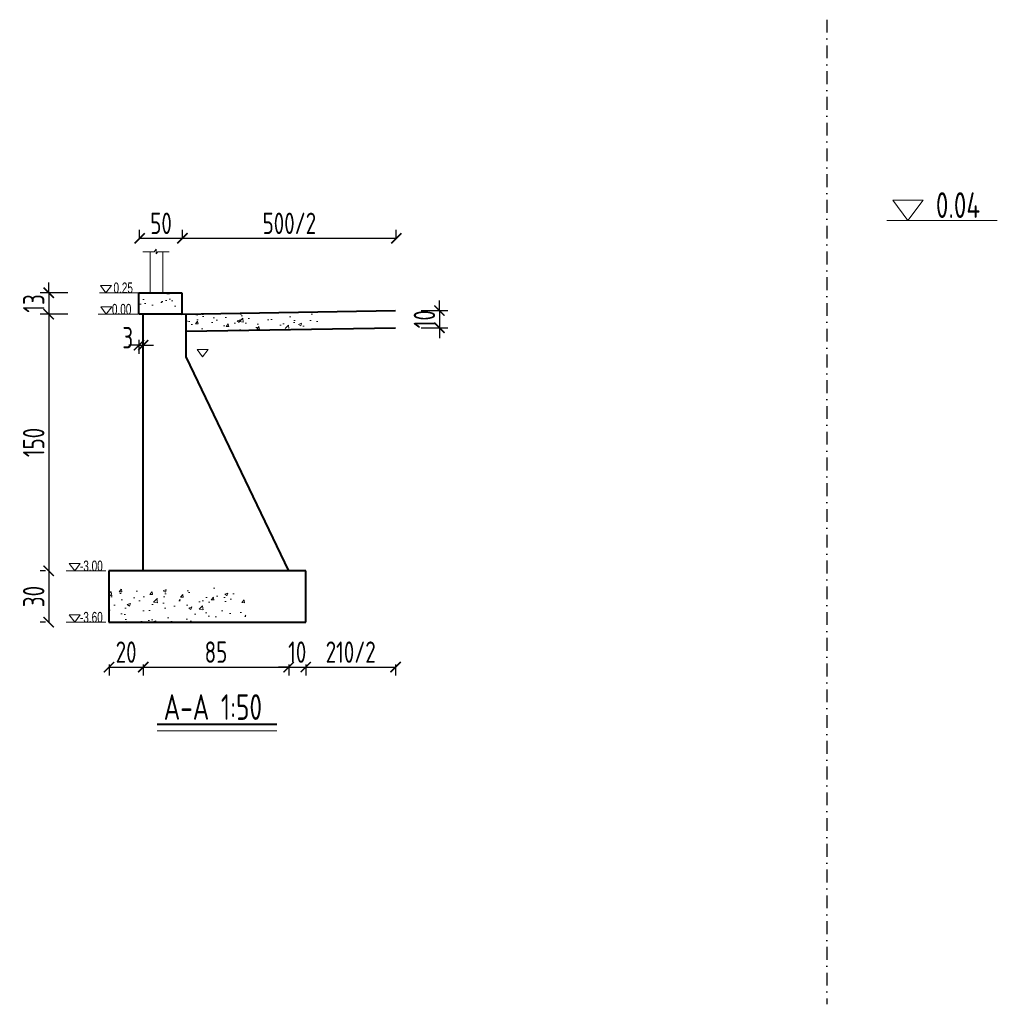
# Model space of a CAD drawing. Header units: inches. Extents: x 97745 to 142261, y 62673 to 100665.
# Tile 22 of 148: x 113808 to 114950, y 63431 to 64581. Entities that reach past the tile are written whole.
import ezdxf

# ---------------------------------------------------------------- set-up
doc = ezdxf.new("R2010")
doc.units = ezdxf.units.IN
doc.header["$MEASUREMENT"] = 0
doc.linetypes.add('DASHDOTX2', pattern=[2, 1, -0.5, 0, -0.5])
doc.layers.get('0').update_dxf_attribs({"lineweight": 15})
for name, color, linetype, lineweight in [('BM1', 7, 'Continuous', 15), ('文字', 7, 'Continuous', 20), ('轮廓线', 1, 'Continuous', 40)]:
    doc.layers.add(name, color=color, linetype=linetype, lineweight=lineweight)
doc.layers.add('轴线', color=3, linetype='DASHDOTX2')
doc.styles.add('HZTXT', font='tssdeng.shx', dxfattribs={"width": 0.75, "bigfont": 'hztxt.shx'})
doc.styles.get("Standard").update_dxf_attribs({"font": 'hztxt_e.shx', "width": 0.7, "bigfont": 'hztxt.shx'})
doc.dimstyles.new('3', dxfattribs={"dimtxt": 25, "dimasz": 12, "dimexe": 10, "dimexo": 30, "dimgap": 5, "dimtad": 1, "dimdec": 0, "dimzin": 0, "dimdsep": 46, "dimtxsty": 'HZTXT', "dimblk": 'ARCHTICK', "dimcen": 0, "dimclrt": 7, "dimazin": 2, "dimtfac": 1, "dimtdec": 0, "dimtix": 1, "dimtmove": 2, "dimatfit": 3, "dimfxl": 250, "dimtolj": 1, "dimtzin": 0, "dimarcsym": 0})

# ---------------------------------------------------------------- blocks, each defined once
blk = doc.blocks.new('_ArchTick')
at = {"color": 0, "linetype": 'ByBlock', "const_width": 0.15}
blk.add_lwpolyline([(-0.5, -0.5), (0.5, 0.5)], dxfattribs=at)
blk = doc.blocks.new('*D803')
at = {"color": 0, "lineweight": -2}
for p, q in [((113912.2, 63827.8), (113912.2, 63814.7)), ((113952.2, 63827.8), (113952.2, 63814.7)), ((113912.2, 63824.7), (113952.2, 63824.7))]:
    blk.add_line(p, q, dxfattribs=at)
at = {"color": 0, "lineweight": -2, "xscale": 12, "yscale": 12, "zscale": 12, "rotation": 180}
blk.add_blockref('_ArchTick', (113912.2, 63824.7), dxfattribs=at)
at = {"color": 0, "lineweight": -2, "xscale": 12, "yscale": 12, "zscale": 12}
blk.add_blockref('_ArchTick', (113952.2, 63824.7), dxfattribs=at)
at = {"color": 7, "insert": (113932.2, 63842.2), "char_height": 25, "attachment_point": 5, "style": 'HZTXT'}
blk.add_mtext('\\A1;20', dxfattribs=at)
blk = doc.blocks.new('*D804')
at = {"color": 0, "lineweight": -2}
for p, q in [((113952.2, 63827.8), (113952.2, 63814.7)), ((114122.2, 63827.8), (114122.2, 63814.7)), ((113952.2, 63824.7), (114122.2, 63824.7))]:
    blk.add_line(p, q, dxfattribs=at)
at = {"color": 0, "lineweight": -2, "xscale": 12, "yscale": 12, "zscale": 12, "rotation": 180}
blk.add_blockref('_ArchTick', (113952.2, 63824.7), dxfattribs=at)
at = {"color": 0, "lineweight": -2, "xscale": 12, "yscale": 12, "zscale": 12}
blk.add_blockref('_ArchTick', (114122.2, 63824.7), dxfattribs=at)
at = {"color": 7, "insert": (114037.2, 63842.2), "char_height": 25, "attachment_point": 5, "style": 'HZTXT'}
blk.add_mtext('\\A1;85', dxfattribs=at)
blk = doc.blocks.new('*D805')
at = {"color": 0, "lineweight": -2}
for p, q in [((114122.2, 63827.8), (114122.2, 63814.7)), ((114142.2, 63827.8), (114142.2, 63814.7)), ((114122.2, 63824.7), (114110.2, 63824.7)), ((114122.2, 63824.7), (114142.2, 63824.7)), ((114142.2, 63824.7), (114154.2, 63824.7))]:
    blk.add_line(p, q, dxfattribs=at)
at = {"color": 0, "lineweight": -2, "xscale": 12, "yscale": 12, "zscale": 12}
blk.add_blockref('_ArchTick', (114122.2, 63824.7), dxfattribs=at)
at = {"color": 0, "lineweight": -2, "xscale": 12, "yscale": 12, "zscale": 12, "rotation": 180}
blk.add_blockref('_ArchTick', (114142.2, 63824.7), dxfattribs=at)
at = {"color": 7, "insert": (114132.2, 63842.2), "char_height": 25, "attachment_point": 5, "style": 'HZTXT'}
blk.add_mtext('\\A1;10', dxfattribs=at)
blk = doc.blocks.new('*D806')
at = {"color": 0, "lineweight": -2}
for p, q in [((113841.7, 64262.2), (113841.7, 64274.2)), ((113864.1, 64262.2), (113831.7, 64262.2)), ((113841.7, 64262.2), (113841.7, 64237.2)), ((113864.1, 64237.2), (113831.7, 64237.2)), ((113841.7, 64237.2), (113841.7, 64225.2))]:
    blk.add_line(p, q, dxfattribs=at)
at = {"color": 0, "lineweight": -2, "xscale": 12, "yscale": 12, "zscale": 12}
for p, rotation in [((113841.7, 64262.2), 270), ((113841.7, 64237.2), 90)]:
    blk.add_blockref('_ArchTick', p, dxfattribs=dict(at, rotation=rotation))
at = {"color": 7, "insert": (113824.2, 64249.7), "char_height": 25, "attachment_point": 5, "rotation": 90, "style": 'HZTXT'}
blk.add_mtext('\\A1;13', dxfattribs=at)
blk = doc.blocks.new('*D807')
at = {"color": 0, "lineweight": -2}
for p, q in [((113837.9, 64237.2), (113831.7, 64237.2)), ((113841.7, 64237.2), (113841.7, 63937.2)), ((113837.9, 63937.2), (113831.7, 63937.2))]:
    blk.add_line(p, q, dxfattribs=at)
at = {"color": 0, "lineweight": -2, "xscale": 12, "yscale": 12, "zscale": 12}
for p, rotation in [((113841.7, 64237.2), 90), ((113841.7, 63937.2), 270)]:
    blk.add_blockref('_ArchTick', p, dxfattribs=dict(at, rotation=rotation))
at = {"color": 7, "insert": (113824.2, 64087.2), "char_height": 25, "attachment_point": 5, "rotation": 90, "style": 'HZTXT'}
blk.add_mtext('\\A1;150', dxfattribs=at)
blk = doc.blocks.new('*D808')
at = {"color": 0, "lineweight": -2}
for p, q in [((113837.9, 63937.2), (113831.7, 63937.2)), ((113841.7, 63937.2), (113841.7, 63877.2)), ((113837.9, 63877.2), (113831.7, 63877.2))]:
    blk.add_line(p, q, dxfattribs=at)
at = {"color": 0, "lineweight": -2, "xscale": 12, "yscale": 12, "zscale": 12}
for p, rotation in [((113841.7, 63937.2), 90), ((113841.7, 63877.2), 270)]:
    blk.add_blockref('_ArchTick', p, dxfattribs=dict(at, rotation=rotation))
at = {"color": 7, "insert": (113824.2, 63907.2), "char_height": 25, "attachment_point": 5, "rotation": 90, "style": 'HZTXT'}
blk.add_mtext('\\A1;30', dxfattribs=at)
blk = doc.blocks.new('三角形')
at = {"layer": '轮廓线', "color": 0, "lineweight": 20}
for p, q in [((24441.9, 199232.1), (24477.5, 199232.1)), ((24459.3, 199208.6), (24441.9, 199232.1)), ((24477.5, 199232.1), (24459.3, 199208.6))]:
    blk.add_line(p, q, dxfattribs=at)
blk = doc.blocks.new('*D812')
at = {"color": 0, "lineweight": -2}
for p, q in [((114298.4, 64241.3), (114298.4, 64253.3)), ((114277.2, 64241.3), (114308.4, 64241.3)), ((114298.4, 64241.3), (114298.4, 64221.3)), ((114277.2, 64221.3), (114308.4, 64221.3)), ((114298.4, 64221.3), (114298.4, 64209.3))]:
    blk.add_line(p, q, dxfattribs=at)
at = {"color": 0, "lineweight": -2, "xscale": 12, "yscale": 12, "zscale": 12}
for p, rotation in [((114298.4, 64241.3), 270), ((114298.4, 64221.3), 90)]:
    blk.add_blockref('_ArchTick', p, dxfattribs=dict(at, rotation=rotation))
at = {"color": 7, "insert": (114280.9, 64231.3), "char_height": 25, "attachment_point": 5, "rotation": 90, "style": 'HZTXT'}
blk.add_mtext('\\A1;10', dxfattribs=at)
blk = doc.blocks.new('*D809')
at = {"color": 0, "lineweight": -2}
for p, q in [((113948, 64325.9), (113948, 64335.8)), ((113998, 64325.9), (113998, 64335.8)), ((113948, 64325.8), (113998, 64325.8))]:
    blk.add_line(p, q, dxfattribs=at)
at = {"color": 0, "lineweight": -2, "xscale": 12, "yscale": 12, "zscale": 12, "rotation": 180}
blk.add_blockref('_ArchTick', (113948, 64325.8), dxfattribs=at)
at = {"color": 0, "lineweight": -2, "xscale": 12, "yscale": 12, "zscale": 12}
blk.add_blockref('_ArchTick', (113998, 64325.8), dxfattribs=at)
at = {"color": 7, "insert": (113973, 64343.3), "char_height": 25, "attachment_point": 5, "style": 'HZTXT'}
blk.add_mtext('\\A1;50', dxfattribs=at)
blk = doc.blocks.new('*D813')
at = {"color": 0, "lineweight": -2}
for p, q in [((113947.2, 64207.2), (113947.2, 64190.9)), ((113952.2, 64207.2), (113952.2, 64190.9)), ((113947.2, 64200.9), (113935.2, 64200.9)), ((113947.2, 64200.9), (113952.2, 64200.9)), ((113952.2, 64200.9), (113964.2, 64200.9))]:
    blk.add_line(p, q, dxfattribs=at)
at = {"color": 0, "lineweight": -2, "xscale": 12, "yscale": 12, "zscale": 12}
blk.add_blockref('_ArchTick', (113947.2, 64200.9), dxfattribs=at)
at = {"color": 0, "lineweight": -2, "xscale": 12, "yscale": 12, "zscale": 12, "rotation": 180}
blk.add_blockref('_ArchTick', (113952.2, 64200.9), dxfattribs=at)
at = {"color": 7, "insert": (113934.1, 64209.7), "char_height": 25, "attachment_point": 5, "style": 'HZTXT'}
blk.add_mtext('\\A1;3', dxfattribs=at)
blk = doc.blocks.new('*D810')
at = {"color": 0, "lineweight": -2}
for p, q in [((113998, 64325.9), (113998, 64335.8)), ((114248, 64325.9), (114248, 64335.8)), ((113998, 64325.8), (114248, 64325.8))]:
    blk.add_line(p, q, dxfattribs=at)
at = {"color": 0, "lineweight": -2, "xscale": 12, "yscale": 12, "zscale": 12, "rotation": 180}
blk.add_blockref('_ArchTick', (113998, 64325.8), dxfattribs=at)
at = {"color": 0, "lineweight": -2, "xscale": 12, "yscale": 12, "zscale": 12}
blk.add_blockref('_ArchTick', (114248, 64325.8), dxfattribs=at)
at = {"color": 7, "insert": (114123, 64343.3), "char_height": 25, "attachment_point": 5, "style": 'HZTXT'}
blk.add_mtext('\\A1;500/2', dxfattribs=at)
blk = doc.blocks.new('*D811')
at = {"color": 0, "lineweight": -2}
for p, q in [((114142.2, 63827.8), (114142.2, 63814.7)), ((114247.2, 63827.8), (114247.2, 63814.7)), ((114142.2, 63824.7), (114247.2, 63824.7))]:
    blk.add_line(p, q, dxfattribs=at)
at = {"color": 0, "lineweight": -2, "xscale": 12, "yscale": 12, "zscale": 12, "rotation": 180}
blk.add_blockref('_ArchTick', (114142.2, 63824.7), dxfattribs=at)
at = {"color": 0, "lineweight": -2, "xscale": 12, "yscale": 12, "zscale": 12}
blk.add_blockref('_ArchTick', (114247.2, 63824.7), dxfattribs=at)
at = {"color": 7, "insert": (114194.7, 63842.2), "char_height": 25, "attachment_point": 5, "style": 'HZTXT'}
blk.add_mtext('\\A1;210/2', dxfattribs=at)

msp = doc.modelspace()

# ---------------------------------------------------------------- hatches: boundary and pattern name
h = msp.add_hatch()
h.set_pattern_fill('AR-CONC', color=256, scale=5, style=0)
h.set_pattern_definition([(50, (66894.11, -36262.975), (35.863009, -3.137607), [3.75, -41.25]), (355, (66894.11, -36262.975), (-6.937567, 37.609607), [3, -33]), (100.4514, (66897.097, -36263.237), (28.925469, 34.471977), [3.18701, -35.057106]), (46.1842, (66894.11, -36252.975), (53.362052, -8.27595), [5.625, -61.875]), (96.6356, (66898.556, -36253.665), (46.733135, 48.705894), [4.780514, -52.58565]), (351.1842, (66894.11, -36252.975), (46.733097, 48.70593), [4.5, -49.5]), (21, (66899.11, -36255.475), (29.8453526, -20.1309445), [3.75, -41.25]), (326, (66899.11, -36255.475), (12.165767, 36.257502), [3, -33]), (71.4514, (66901.596, -36257.153), (42.011131, 16.126525), [3.18701, -35.057106]), (37.5, (66894.109, -36262.975), (0.6079928, 16.6446927), [0, -32.6, 0, -33.5, 0, -33.125]), (7.5, (66894.109, -36262.975), (13.153477, 19.7205856), [0, -19.1, 0, -31.85, 0, -12.625]), (327.5, (66882.959, -36262.975), (26.6911218, -1.1277436), [0, -12.5, 0, -39, 0, -51.75]), (317.5, (66877.96, -36262.975), (29.1593085, 5.005249), [0, -16.25, 0, -25.9, 0, -36.75])])
h.paths.add_polyline_path([(113947.173, 64262.231), (113947.173, 64237.231), (113952.173, 64237.231), (113997.173, 64237.231), (113997.173, 64262.231)])
h = msp.add_hatch()
h.set_pattern_fill('AR-CONC', color=256, scale=5, style=0)
h.set_pattern_definition([(50, (66894.11, -34777.975), (35.863009, -3.137607), [3.75, -41.25]), (355, (66894.11, -34777.975), (-6.937567, 37.609607), [3, -33]), (100.4514, (66897.097, -34778.237), (28.925469, 34.471977), [3.18701, -35.057106]), (46.1842, (66894.11, -34767.975), (53.362052, -8.27595), [5.625, -61.875]), (96.6356, (66898.556, -34768.665), (46.733135, 48.705894), [4.780514, -52.58565]), (351.1842, (66894.11, -34767.975), (46.733097, 48.70593), [4.5, -49.5]), (21, (66899.11, -34770.475), (29.845353, -20.1309445), [3.75, -41.25]), (326, (66899.11, -34770.475), (12.165767, 36.257502), [3, -33]), (71.4514, (66901.596, -34772.153), (42.011131, 16.126525), [3.18701, -35.057106]), (37.5, (66894.109, -34777.975), (0.6079928, 16.6446927), [0, -32.6, 0, -33.5, 0, -33.125]), (7.5, (66894.109, -34777.975), (13.153477, 19.7205856), [0, -19.1, 0, -31.85, 0, -12.625]), (327.5, (66882.959, -34777.975), (26.6911218, -1.1277436), [0, -12.5, 0, -39, 0, -51.75]), (317.5, (66877.96, -34777.975), (29.1593085, 5.005249), [0, -16.25, 0, -25.9, 0, -36.75])])
h.paths.add_polyline_path([(114159.633, 64231.163), (114158.242, 64232.452), (114161.465, 64232.452), (114159.633, 64233.869), (114159.633, 64241.341), (114002.173, 64237.358), (114002.173, 64217.358), (114159.633, 64221.341)])
h = msp.add_hatch()
h.set_pattern_fill('AR-CONC', color=256, scale=5, style=0)
h.set_pattern_definition([(50, (66894.11, -34617.975), (35.863009, -3.137607), [3.75, -41.25]), (355, (66894.11, -34617.975), (-6.937567, 37.609607), [3, -33]), (100.4514, (66897.097, -34618.237), (28.925469, 34.471977), [3.18701, -35.057106]), (46.1842, (66894.11, -34607.975), (53.362052, -8.27595), [5.625, -61.875]), (96.6356, (66898.556, -34608.665), (46.733135, 48.705894), [4.780514, -52.58565]), (351.1842, (66894.11, -34607.975), (46.733097, 48.70593), [4.5, -49.5]), (21, (66899.11, -34610.475), (29.845353, -20.1309445), [3.75, -41.25]), (326, (66899.11, -34610.475), (12.165767, 36.257502), [3, -33]), (71.4514, (66901.596, -34612.153), (42.011131, 16.126525), [3.18701, -35.057106]), (37.5, (66894.109, -34617.975), (0.6079928, 16.6446927), [0, -32.6, 0, -33.5, 0, -33.125]), (7.5, (66894.109, -34617.975), (13.153477, 19.7205856), [0, -19.1, 0, -31.85, 0, -12.625]), (327.5, (66882.959, -34617.975), (26.6911218, -1.1277436), [0, -12.5, 0, -39, 0, -51.75]), (317.5, (66877.96, -34617.975), (29.1593085, 5.005249), [0, -16.25, 0, -25.9, 0, -36.75])])
h.paths.add_polyline_path([(113912.173, 63917.231), (113912.173, 63877.231), (114072.173, 63877.231), (114072.173, 63917.231)])

# ---------------------------------------------------------------- linework, layer by layer
for p, q in [((113965.021, 64309.892), (113967.252, 64312.973)), ((113967.252, 64312.973), (113967.252, 64307.846)), ((113960.165, 64309.892), (113951.825, 64309.892)), ((113951.825, 64309.892), (113965.021, 64309.892)), ((113960.165, 64262.231), (113960.165, 64309.892)), ((113967.252, 64307.846), (113969.358, 64309.892)), ((113969.358, 64309.892), (113982.617, 64309.892)), ((113975.165, 64262.231), (113975.165, 64309.892)), ((113947.82, 64262.231), (113901.187, 64262.231)), ((113945.975, 64237.231), (113899.341, 64237.231)), ((113908.637, 63937.231), (113862.003, 63937.231)), ((113908.637, 63877.231), (113862.003, 63877.231)), ((113968.468, 63750.361), (114108.308, 63750.361))]:
    msp.add_line(p, q)
at = {"layer": 'BM1'}
msp.add_lwpolyline([(114002.173, 64187.231), (114002.173, 64237.313), (113997.173, 64237.231), (113952.173, 64237.231), (113952.173, 63937.231), (114122.173, 63937.231)], close=True, dxfattribs=at)
at = {"layer": '文字', "ltscale": 0.5}
msp.add_line((114950.493, 64346.729), (114821.36, 64346.729), dxfattribs=at)
at = {"layer": '轮廓线'}
for p, q in [((113947.173, 64237.231), (113947.173, 64262.231)), ((113947.173, 64262.231), (113997.173, 64262.231)), ((113997.173, 64262.231), (113997.173, 64237.231)), ((113997.173, 64237.231), (114247.173, 64241.324)), ((113997.173, 64237.231), (113947.173, 64237.231)), ((113952.173, 63937.231), (113952.173, 64237.231)), ((114002.173, 64237.231), (114002.173, 64187.231)), ((114002.173, 64217.358), (114247.173, 64221.324)), ((114002.173, 64187.231), (114122.173, 63937.231)), ((114142.173, 63937.231), (113912.173, 63937.231)), ((113912.173, 63937.231), (113912.173, 63877.231)), ((114142.173, 63877.231), (114142.173, 63937.231)), ((113912.173, 63877.231), (114142.173, 63877.231)), ((113968.468, 63758.154), (114108.308, 63758.154))]:
    msp.add_line(p, q, dxfattribs=at)
at = {"layer": '轴线', "ltscale": 15}
msp.add_line((114751.408, 64581.288), (114751.408, 63430.633), dxfattribs=at)

# ---------------------------------------------------------------- block references
at = {"xscale": 0.3600000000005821, "yscale": 0.3600000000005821, "zscale": 0.36}
for p in [(105103.057, -7452.847), (105103.712, -7477.847), (105216.086, -7527.847), (105066.733, -7777.847), (105066.733, -7837.847)]:
    msp.add_blockref('三角形', p, dxfattribs=at)
at = {"layer": '轮廓线', "color": 0}
msp.add_blockref('三角形', (90386.426, -134861.823), dxfattribs=at)

# ---------------------------------------------------------------- texts
at = {"width": 0.7}
for s, p in [('0.25', (113917.42, 64261.67)), ('0.00', (113915.575, 64236.67)), ('-3.00', (113878.237, 63936.67)), ('-3.60', (113878.237, 63876.67))]:
    msp.add_text(s, height=12.5, dxfattribs=at).set_placement(p)
at = {"layer": '文字', "ltscale": 0.5, "style": 'HZTXT', "width": 0.75}
msp.add_text('0.04', height=30, dxfattribs=at).set_placement((114878.652, 64349.561))
at = {"layer": '文字', "style": 'HZTXT', "width": 0.75}
msp.add_text('A-A 1:50', height=30, dxfattribs=at).set_placement((113976.138, 63763.032))

# ---------------------------------------------------------------- dimensions: what is measured, and where the dimension line sits
for base, p1, p2, text, picture, middle in [((113997.996, 64325.75), (113947.996, 64295.948), (113997.996, 64295.948), '50', '*D809', (113972.996, 64343.25)), ((114247.996, 64325.75), (113997.996, 64295.948), (114247.996, 64295.948), '500/2', '*D810', (114122.996, 64343.25)), ((114247.173, 63824.695), (114142.173, 63857.795), (114247.173, 63857.795), '210/2', '*D811', (114194.673, 63842.195))]:
    dim = msp.add_linear_dim(base=base, p1=p1, p2=p2, text=text, dimstyle='3', override={"dimlfac": 0.5})
    dim.commit()
    dim.dimension.update_dxf_attribs({"geometry": picture, "text_midpoint": middle})
for base, p1, p2, picture, middle in [((113841.701810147, 64237.231373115), (113894.097160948, 64262.231373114), (113894.097160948, 64237.231373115), '*D806', (113824.201810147, 64249.731373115)), ((113841.702, 63937.231), (113867.899, 64237.231), (113867.899, 63937.231), '*D807', (113824.202, 64087.231)), ((113841.702, 63877.231), (113867.899, 63937.231), (113867.899, 63877.231), '*D808', (113824.202, 63907.231))]:
    dim = msp.add_linear_dim(base=base, p1=p1, p2=p2, angle=90, dimstyle='3', override={"dimlfac": 0.5})
    dim.commit()
    dim.dimension.update_dxf_attribs({"geometry": picture, "text_midpoint": middle})
dim = msp.add_aligned_dim(p1=(114247.173, 64241.324), p2=(114247.173, 64221.324), distance=51.247, dimstyle='3', override={"dimlfac": 0.5})
dim.commit()
dim.dimension.update_dxf_attribs({"geometry": '*D812', "text_midpoint": (114280.921, 64231.324)})
dim = msp.add_linear_dim(base=(113952.173309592, 64200.949328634), p1=(113947.173309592, 64237.231373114), p2=(113952.173309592, 64237.231373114), dimstyle='3', override={"dimlfac": 0.5})
dim.commit()
dim.dimension.update_dxf_attribs({"geometry": '*D813', "text_midpoint": (113934.068480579, 64209.699328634), "dimtype": 160})
for base, p1, p2, picture, middle in [((113952.173, 63824.695), (113912.173, 63857.795), (113952.173, 63857.795), '*D803', (113932.173, 63842.195)), ((114122.173, 63824.695), (113952.173, 63857.795), (114122.173, 63857.795), '*D804', (114037.173, 63842.195)), ((114142.173, 63824.695), (114122.173, 63857.795), (114142.173, 63857.795), '*D805', (114132.173, 63842.195))]:
    dim = msp.add_linear_dim(base=base, p1=p1, p2=p2, dimstyle='3', override={"dimlfac": 0.5})
    dim.commit()
    dim.dimension.update_dxf_attribs({"geometry": picture, "text_midpoint": middle})

doc.saveas('drawing.dxf')
